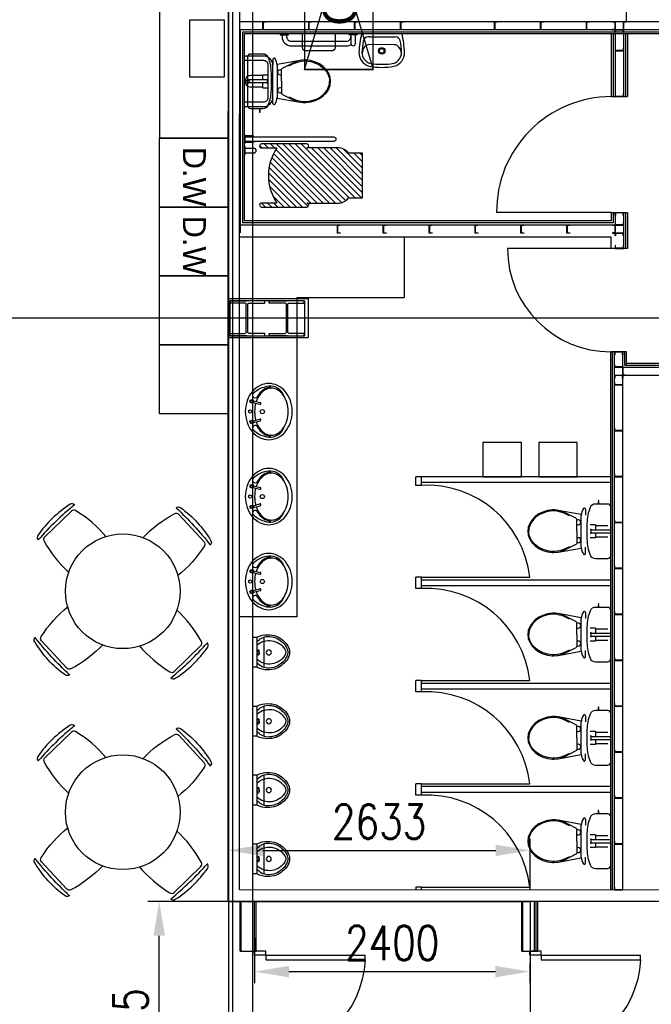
# Model space of a CAD drawing. Header units: millimetres. Extents: x -312551 to 250764, y -35891 to 59426.
# Tile 75 of 256: x -270422 to -264917, y 30232 to 38810. Entities that reach past the tile are written whole.
import ezdxf

# ---------------------------------------------------------------- set-up
doc = ezdxf.new("R2010")
doc.units = ezdxf.units.MM
doc.header["$LTSCALE"] = 2.5
doc.linetypes.add('HIDDEN2', pattern=[0.1875, 0.125, -0.0625])
for name, color, linetype in [('740-SANITARY-FITTINGS', 3, 'Continuous'), ('FO-01- FURN$0$FURNITURE', 22, 'Continuous'), ('NF ARCH', 4, 'Continuous'), ('NF-AS BUILT DIMS', 4, 'Continuous'), ('NF-Steel columns', 6, 'Continuous')]:
    doc.layers.add(name, color=color, linetype=linetype)
doc.styles.add('ROMANS', font='romans.shx', dxfattribs={"width": 0.8})
doc.dimstyles.new('100NFDIM', dxfattribs={"dimscale": 100, "dimtxt": 3, "dimasz": 3, "dimexe": 1, "dimexo": 1, "dimgap": 1, "dimtad": 1, "dimdec": 0, "dimdsep": 46, "dimtxsty": 'ROMANS', "dimcen": 3, "dimclrd": 4, "dimclre": 4, "dimclrt": 1, "dimaunit": 1, "dimadec": 0, "dimazin": 0, "dimtfac": 1, "dimtdec": 0, "dimtmove": 0, "dimatfit": 3, "dimfxl": 0, "dimtolj": 1, "dimarcsym": 0})

# ---------------------------------------------------------------- blocks, each defined once
blk = doc.blocks.new('305')
at = {"layer": 'NF-Steel columns', "color": 2, "linetype": 'Continuous'}
for points in [[(0, -152.5), (-156, -152.5), (-156, -132), (-19.2, -132, 0.414214), (-6.5, -119.3), (-6.5, 119.3, 0.414214), (-19.2, 132), (-156, 132), (-156, 152.5), (0, 152.5)], [(0, -152.5), (149, -152.5), (149, -132), (19.2, -132, -0.414214), (6.5, -119.3), (6.5, 119.3, -0.414214), (19.2, 132), (149, 132), (149, 152.5), (0, 152.5)]]:
    blk.add_lwpolyline(points, format="xyb", dxfattribs=at)
blk = doc.blocks.new('*D285')
at = {"color": 4, "lineweight": -2}
for p, q in [((-268605.5, 31229.1), (-268605.5, 31673.5)), ((-265972.9, 31229.1), (-265972.9, 31673.5)), ((-268305.5, 31573.5), (-266272.9, 31573.5))]:
    blk.add_line(p, q, dxfattribs=at)
at = {"color": 4}
for points in [[(-268305.5, 31623.5), (-268305.5, 31523.5), (-268605.5, 31573.5)], [(-266272.9, 31623.5), (-266272.9, 31523.5), (-265972.9, 31573.5)]]:
    blk.add_solid(points, dxfattribs=at)
at = {"layer": 'Defpoints', "color": 0}
for p in [(-265972.9, 31573.5), (-268605.5, 31129.1), (-265972.9, 31129.1)]:
    blk.add_point(p, dxfattribs=at)
at = {"color": 1, "insert": (-267289.2, 31823.5), "char_height": 300, "attachment_point": 5, "style": 'ROMANS'}
blk.add_mtext('\\A1;2633', dxfattribs=at)
blk = doc.blocks.new('A$C08C92F79')
at = {"layer": '740-SANITARY-FITTINGS', "color": 8, "linetype": 'HIDDEN2'}
for points in [[(106.7, 1), (104.4, 1, -1), (104.4, 1.3), (106.7, 1.3)], [(107, 1.3), (109.4, 1.3, -1), (109.4, 1), (107, 1)]]:
    blk.add_lwpolyline(points, format="xyb", dxfattribs=at)
for start, end in [(186.29218, 263.70782), (276.29218, 353.70782)]:
    blk.add_arc((106.9, 1.1), 1.14, start, end, dxfattribs=at)
at = {"layer": 'NF ARCH'}
for p, q in [((459.3, 451.5), (256.9, 415.5)), ((471.2, 453), (459.3, 451.5)), ((495.3, 455), (471.2, 453)), ((507.3, 455.4), (495.3, 455)), ((550, 449.4), (507.3, 455.4)), ((591.2, 436.4), (550, 449.4)), ((627.1, 420.1), (591.2, 436.4)), ((257.8, 409.4), (257.8, 129.4)), ((659.4, 397.5), (627.1, 420.1)), ((686.1, 369.8), (659.4, 397.5)), ((706.6, 337.1), (686.1, 369.8)), ((170.4, 282.6), (0, 282.6)), ((133.4, 319.4), (26.6, 319.4)), ((133.4, 325.9), (180, 325.9)), ((133.4, 282.6), (133.4, 325.9)), ((170.4, 283.6), (170.4, 255.1)), ((180, 286.6), (173.4, 286.6)), ((718.4, 304.1), (706.6, 337.1)), ((722.3, 269.4), (718.4, 304.1)), ((718.4, 234.6), (722.3, 269.4)), ((170.4, 256.2), (0, 256.2)), ((133.4, 219.4), (26.6, 219.4)), ((133.4, 212.8), (133.4, 256.2)), ((133.4, 212.8), (180, 212.8)), ((180, 252.1), (173.4, 252.1)), ((686.1, 169), (706.6, 201.6)), ((706.6, 201.6), (718.4, 234.6)), ((256.9, 123.3), (459.3, 87.3)), ((459.3, 87.3), (483.2, 84.2)), ((507.3, 83.4), (550, 89.4)), ((550, 89.4), (591.2, 102.4)), ((591.2, 102.4), (627.1, 118.7)), ((627.1, 118.7), (659.4, 141.2)), ((659.4, 141.2), (686.1, 169)), ((103.7, 32.4), (103.7, 12.2)), ((110, 12.2), (110, 32.4)), ((483.2, 84.2), (507.3, 83.4))]:
    blk.add_line(p, q, dxfattribs=at)
blk.add_lwpolyline([(0, 269.4), (0, 57.2), (1.9, 47.7), (7.3, 39.7), (15.4, 34.3), (24.9, 32.4), (132.5, 32.4, 0.305088), (180.4, 63.6, 0.037807), (201.1, 129, 0.027722), (208.9, 269.4, 0.027722), (201.1, 409.7, 0.037807), (180.4, 475.2, 0.305088), (132.5, 506.4), (24.9, 506.4), (15.4, 504.5), (7.3, 499.1), (1.9, 491), (0, 481.5)], format="xyb", close=True, dxfattribs=at)
for points in [[(220, 461.9), (220, 409.4)], [(220, 76.8), (220, 129.4)]]:
    blk.add_lwpolyline(points, dxfattribs=at)
for points in [[(295.2, 269.4), (295.2, 371.2, -0.298874), (303.4, 383.7), (408.7, 436.6, -0.018315), (423.4, 442.4, -0.014972), (438, 446.7)], [(359.3, 404.4), (412.3, 428.6, -0.018083), (426.3, 434, -0.084101), (507, 446.6, -0.0833), (588.1, 428.1, -0.091639), (653.7, 390.8, -0.103796), (698.7, 333.2, -0.114706), (713.6, 269.4)], [(295.2, 269.4), (295.2, 167.5, 0.298874), (303.4, 155.1), (408.7, 102.1, 0.018315), (423.4, 96.4, 0.014972), (438, 92)], [(359.3, 134.4), (412.3, 110.2, 0.018083), (426.3, 104.7, 0.084101), (507, 92.2, 0.0833), (588.1, 110.6, 0.091639), (653.7, 148, 0.103796), (698.7, 205.5, 0.114706), (713.6, 269.4)]]:
    blk.add_lwpolyline(points, format="xyb", dxfattribs=at)
for centre, radius, start, end in [((230, 461.9), 10, 30.02611, 180), ((108.8, 391.9), 150, 6.69851, 30.02611), ((283.2, 347.4), 21.9, 56.6142, 303.3858), ((173.4, 283.6), 3, 90, 180), ((173.4, 255.1), 3, 180, 270), ((283.2, 191.4), 21.9, 56.6142, 303.3858), ((108.8, 146.9), 150, 329.97389, 353.30149), ((106.9, 12.2), 3.12, 92.2934, 267.7066), ((106.9, 1.1), 1.14, 96.29218, 173.70782), ((106.9, 12.2), 3.12, 272.2934, 87.7066), ((106.9, 1.1), 1.14, 6.29218, 83.70782), ((230, 76.8), 10, 180, 329.97389)]:
    blk.add_arc(centre, radius, start, end, dxfattribs=at)
blk = doc.blocks.new('BASIN_545')
at = {"layer": '740-SANITARY-FITTINGS', "color": 0}
for p, q in [((-104.4, -95), (-88, -160.4)), ((-88.1, -90.9), (-71.6, -156.3)), ((88.1, -90.9), (71.6, -156.3)), ((104.4, -95), (88, -160.4))]:
    blk.add_line(p, q, dxfattribs=at)
for centre, radius in [((-100, -78), 17.6), ((-100, -78), 11.6), ((0, -63), 16), ((100, -78), 17.6), ((100, -78), 11.6), ((0, -180), 20)]:
    blk.add_circle(centre, radius, dxfattribs=at)
for centre, radius, start, end in [((-42.1, -262), 235, 129.85724, 153.61188), ((-9.9, -263.8), 237.5, 132.70194, 174.86609), ((-16.6, -292.6), 274.8, 109.07596, 129.85724), ((-158.8, -110.4), 24.4, 300.01219, 120.01219), ((0, -340.5), 325.5, 90, 109.07596), ((0, -340.5), 325.5, 70.92404, 90), ((16.6, -292.6), 274.8, 50.14276, 70.92404), ((158.8, -110.4), 24.4, 59.98781, 239.98781), ((9.9, -263.8), 237.5, 5.13391, 47.29806), ((42.1, -262), 235, 26.38812, 50.14276), ((-81.4, -242.5), 191.1, 153.61188, 180), ((-57, -298), 188.7, 125.53768, 149.8906), ((-57, -298), 178.7, 125.53768, 149.8906), ((-22.5, -346.3), 248, 120.01219, 125.53768), ((-22.5, -346.3), 238, 108.48394, 125.53768), ((-79.8, -158.3), 8.43, 194.12825, 14.12825), ((0, -422.4), 317.4, 90, 104.93594), ((0, -422.4), 317.4, 75.06406, 90), ((79.8, -158.3), 8.43, 165.87175, 345.87175), ((22.5, -346.3), 238, 54.46232, 71.51606), ((22.5, -346.3), 248, 54.46232, 59.98781), ((57, -298), 178.7, 30.1094, 54.46232), ((57, -298), 188.7, 30.1094, 54.46232), ((81.4, -242.5), 191.1, 360, 26.38812), ((-81.4, -242.5), 191.1, 180, 206.38812), ((-106.6, -255.1), 140.5, 174.86609, 250.58156), ((-109.6, -267.5), 127.9, 149.8906, 174.45086), ((-231.9, -255.1), 5.02, 179.8426, 359.85135), ((-109.6, -267.5), 117.9, 149.8906, 180), ((-109.6, -267.5), 117.9, 180, 210.1094), ((106.6, -255.1), 140.5, 289.41844, 5.13391), ((109.6, -267.5), 117.9, 0, 30.1094), ((109.6, -267.5), 117.9, 329.8906, 360), ((109.6, -267.5), 127.9, 5.54914, 30.1094), ((231.9, -255.1), 5.02, 180.14865, 0.1574), ((81.4, -242.5), 191.1, 333.61188, 360), ((-42.1, -223), 235, 206.38812, 230.14276), ((-57, -237), 178.7, 210.1094, 234.46232), ((57, -237), 178.7, 305.53768, 329.8906), ((42.1, -223), 235, 309.85724, 333.61188), ((-16.6, -192.4), 274.8, 230.14276, 250.92404), ((-22.5, -188.7), 238, 234.46232, 253.51826), ((0, -144.5), 325.5, 250.92404, 270), ((0, -112.6), 317.4, 253.51826, 270), ((0, -112.6), 317.4, 270, 286.48174), ((0, -144.5), 325.5, 270, 289.07596), ((22.5, -188.7), 238, 286.48174, 305.53768), ((16.6, -192.4), 274.8, 289.07596, 309.85724)]:
    blk.add_arc(centre, radius, start, end, dxfattribs=at)
blk = doc.blocks.new('B_545')
at = {"color": 8}
blk.add_blockref('BASIN_545', (0, -15), dxfattribs=at)
blk = doc.blocks.new('urinal')
at = {"linetype": 'Continuous'}
for p, q in [((129.8, -44.9), (-129.8, -44.9)), ((0, -84.5), (-15.8, -84.5)), ((0, -84.5), (15.8, -84.5)), ((-129.8, -104.1), (-129.8, -144.9)), ((131.4, -104.1), (-129.8, -104.1)), ((-22.4, -104.1), (-22.4, -91.1)), ((22.4, -104.1), (22.4, -91.1)), ((129.8, -104.1), (129.8, -144.9))]:
    blk.add_line(p, q, dxfattribs=at)
for centre, radius in [((0, 0), 22), ((0, -94.5), 10)]:
    blk.add_circle(centre, radius, dxfattribs=at)
for centre, radius, start, end in [((-0.4, 63.5), 116.9, 89.79028, 118.05846), ((1.5, 63.5), 116.9, 62.1231, 90.39128), ((32.2, -4.2), 185.9, 137.90905, 158.45308), ((32.2, -4.2), 170.9, 137.54965, 158.13486), ((32.1, 20.9), 170, 120.98206, 144.1794), ((58, 3.4), 160.2, 122.32126, 222.15866), ((18.8, 23.6), 142.7, 118.05846, 142.14892), ((10.3, 58.5), 108.2, 95.44151, 122.78323), ((0.5, 94.3), 52.6, 57.8603, 122.32126), ((-9.2, 58.5), 108.2, 57.39833, 84.74005), ((-56.8, 3.2), 160.2, 318.0229, 57.8603), ((-17.6, 23.5), 142.7, 38.03264, 62.1231), ((-31, 20.8), 170, 36.00216, 59.1995), ((-31, -4.3), 170.9, 22.0467, 42.63191), ((-30.9, -4.3), 185.9, 21.72848, 42.27251), ((93.3, -11.3), 245.8, 162.15721, 180), ((93.3, -11.3), 230.8, 162.15721, 180), ((-92.1, -11.6), 230.8, 0.18156, 18.02435), ((-92.1, -11.6), 245.8, 0.18156, 18.02435), ((26.6, -16.7), 179.2, 178.40749, 209.1966), ((-11, -2.8), 126.8, 183.83905, 233.06308), ((-15.8, -91.1), 6.63, 90, 180), ((15.8, -91.1), 6.63, 0, 90), ((12.3, -2.8), 126.8, 307.11848, 356.34251), ((-25.3, -16.8), 179.2, 330.98496, 1.77406)]:
    blk.add_arc(centre, radius, start, end, dxfattribs=at)
blk = doc.blocks.new('1800door')
for p, q in [((-865, 0), (-865, 864.1)), ((-825, 864.1), (-865, 864.1)), ((-825, 0), (-825, 864.1)), ((825, 0), (825, 864.1)), ((825, 864.1), (865, 864.1)), ((865, 0), (865, 864.1)), ((-865, 0), (-900, 0)), ((-865, 0), (-865, -100)), ((-865, 0), (-825, 0)), ((865, 0), (825, 0)), ((865, 0), (865, -100)), ((865, 0), (900, 0)), ((900, 0), (900, -100)), ((-900, 0), (-900, -100)), ((-865, -100), (-900, -100)), ((865, -100), (900, -100))]:
    blk.add_line(p, q)
for centre, start, end in [((-865, 0), 0, 87.34954), ((865, 0), 92.65046, 180)]:
    blk.add_arc(centre, 865, start, end)
blk = doc.blocks.new('*D314')
at = {"layer": 'Defpoints', "color": 0}
for p in [(-268375.5, 30912), (-265975.5, 30694.1), (-265975.5, 30516.9)]:
    blk.add_point(p, dxfattribs=at)
at = {"layer": 'NF-AS BUILT DIMS', "color": 4, "lineweight": -2}
for p, q in [((-268375.5, 30812), (-268375.5, 30416.9)), ((-265975.5, 30594.1), (-265975.5, 30416.9)), ((-268075.5, 30516.9), (-266275.5, 30516.9))]:
    blk.add_line(p, q, dxfattribs=at)
at = {"layer": 'NF-AS BUILT DIMS', "color": 4}
for points in [[(-268075.5, 30566.9), (-268075.5, 30466.9), (-268375.5, 30516.9)], [(-266275.5, 30566.9), (-266275.5, 30466.9), (-265975.5, 30516.9)]]:
    blk.add_solid(points, dxfattribs=at)
at = {"layer": 'NF-AS BUILT DIMS', "color": 1, "insert": (-267175.5, 30766.9), "char_height": 300, "attachment_point": 5, "style": 'ROMANS'}
blk.add_mtext('\\A1;2400', dxfattribs=at)
blk = doc.blocks.new('*D301')
at = {"layer": 'Defpoints', "color": 0}
for p in [(-269206, 31129.1), (-267654.2, 31129.1), (-267654.2, 28794.1)]:
    blk.add_point(p, dxfattribs=at)
at = {"layer": 'NF-AS BUILT DIMS', "color": 4, "lineweight": -2}
for p, q in [((-267754.2, 31129.1), (-269306, 31129.1)), ((-269206, 29094.1), (-269206, 30829.1)), ((-267754.2, 28794.1), (-269306, 28794.1))]:
    blk.add_line(p, q, dxfattribs=at)
at = {"layer": 'NF-AS BUILT DIMS', "color": 4}
for points in [[(-269256, 30829.1), (-269156, 30829.1), (-269206, 31129.1)], [(-269256, 29094.1), (-269156, 29094.1), (-269206, 28794.1)]]:
    blk.add_solid(points, dxfattribs=at)
at = {"layer": 'NF-AS BUILT DIMS', "color": 1, "insert": (-269456, 29961.6), "char_height": 300, "attachment_point": 5, "rotation": 90, "style": 'ROMANS'}
blk.add_mtext('\\A1;2335', dxfattribs=at)
blk = doc.blocks.new('FO-01- FURN$0$CHAIR')
at = {"layer": 'FO-01- FURN$0$FURNITURE'}
for p, q in [((-164.4, 464.3), (-165, 463.7)), ((94.2, 182.2), (-137.6, 409)), ((149.6, 156.1), (150.1, 156.6))]:
    blk.add_line(p, q, dxfattribs=at)
for centre, radius, start, end in [((-143, 443.3), 30, 57.16352, 135.63255), ((-1843.7, -1567.1), 2635.7, 40.84453, 50.42056), ((-658.4, -355.3), 980.5, 34.10157, 57.16352), ((376.1, -509.7), 1074.5, 120.79376, 139.64632), ((-158.6, 387.6), 30, 45.63255, 120.79376), ((73.3, 160.8), 30, 330.47133, 45.63255), ((128.7, 177.6), 30, 315.63255, 34.10157), ((-835.6, 675.6), 1074.5, 311.61878, 330.47133)]:
    blk.add_arc(centre, radius, start, end, dxfattribs=at)

msp = doc.modelspace()

# ---------------------------------------------------------------- hatches: boundary and pattern name
h = msp.add_hatch()
h.set_pattern_fill('ANSI31', color=8, scale=12, angle=180, style=0)
h.set_pattern_definition([(315, (546555.297, 67528.308), (-26.9407684, -26.9407684), [])])
edge = h.paths.add_edge_path()
edge.add_line((-268181.1, 37212.7), (-268313.6, 37212.7))
edge.add_arc((-268313.6, 37195.2), 17.5, 90, 270)
edge.add_line((-268313.6, 37177.7), (-267920, 37177.7))
edge.add_arc((-267920, 37195.2), 17.5, 270, 450)
edge.add_line((-267920, 37212.7), (-267651.4, 37212.7))
edge.add_arc((-267646, 37322.8), 110.2, 267.1917, 323.80642)
edge.add_line((-267557, 37257.7), (-267433.6, 37257.7))
edge.add_line((-267433.6, 37257.7), (-267433.6, 37647.7))
edge.add_line((-267433.6, 37647.7), (-267557, 37647.7))
edge.add_arc((-267646, 37582.6), 110.2, 36.19358, 92.8083)
edge.add_line((-267651.4, 37692.7), (-267920, 37692.7))
edge.add_arc((-267920, 37710.2), 17.5, 270, 450)
edge.add_line((-267920, 37727.7), (-268313.6, 37727.7))
edge.add_arc((-268313.6, 37710.2), 17.5, 90, 270)
edge.add_line((-268313.6, 37692.7), (-268181.1, 37692.7))
edge.add_arc((-267823.5, 37452.7), 430.6, 146.1302, 213.8698)

# ---------------------------------------------------------------- linework, layer by layer
at = {"color": 8}
for p, q in [((-268600.5, -27784), (-268600.5, 58409.3)), ((-268565.5, -27784), (-268565.5, 58409.3)), ((-268390.5, -27784), (-268390.5, 58409.3)), ((-268600.5, 41979.1), (-268605.5, 31129.1)), ((-269202.7, 39629.3), (-269202.7, 37777.4)), ((-261325.5, 38792.1), (-268500.5, 38792.1)), ((-265017.9, 38722.1), (-268500.5, 38722.1)), ((-268500.5, 38722.1), (-268500.5, 36952.1)), ((-265037.9, 38702.1), (-268480.5, 38702.1)), ((-268480.5, 38702.1), (-268480.5, 37041.3)), ((-268465.5, 38687.1), (-268465.5, 37056.3)), ((-265052.9, 38687.1), (-268465.5, 38687.1)), ((-265265.5, 38687.1), (-265265.5, 38139.5)), ((-265250.5, 38687.1), (-265250.5, 38139.5)), ((-265230.5, 38687.1), (-265230.5, 38139.5)), ((-261325.5, 38722.1), (-265160.5, 38722.1)), ((-265160.5, 38687.1), (-265160.5, 38139.5)), ((-261325.5, 38702.1), (-265140.5, 38702.1)), ((-265140.5, 38687.1), (-265140.5, 38139.5)), ((-265125.5, 38687.1), (-265125.5, 38139.5)), ((-261325.5, 38687.1), (-265125.5, 38687.1)), ((-267371.2, 38660.7), (-267384.7, 38660.7)), ((-267371.2, 38660.7), (-267148.1, 38660.7)), ((-267157.2, 38592.2), (-267375.6, 38592.8)), ((-267976.3, 38455.6), (-268178.6, 38419.6)), ((-267964.3, 38457.1), (-267976.3, 38455.6)), ((-267940.3, 38459.1), (-267964.3, 38457.1)), ((-267928.2, 38459.5), (-267940.3, 38459.1)), ((-267885.5, 38453.5), (-267928.2, 38459.5)), ((-267844.3, 38440.5), (-267885.5, 38453.5)), ((-267808.5, 38424.2), (-267844.3, 38440.5)), ((-268177.7, 38413.5), (-268177.7, 38133.5)), ((-267776.2, 38401.6), (-267808.5, 38424.2)), ((-267749.4, 38373.9), (-267776.2, 38401.6)), ((-267728.9, 38341.2), (-267749.4, 38373.9)), ((-268265.1, 38286.7), (-268435.5, 38286.7)), ((-268265.1, 38260.3), (-268435.5, 38260.3)), ((-268302.2, 38323.5), (-268408.9, 38323.5)), ((-268302.2, 38330), (-268255.5, 38330)), ((-268302.2, 38286.7), (-268302.2, 38330)), ((-268302.2, 38216.9), (-268302.2, 38260.3)), ((-268265.1, 38287.7), (-268265.1, 38259.3)), ((-268255.5, 38290.7), (-268262.1, 38290.7)), ((-267717.2, 38308.2), (-267728.9, 38341.2)), ((-267713.2, 38273.5), (-267717.2, 38308.2)), ((-267717.2, 38238.7), (-267713.2, 38273.5)), ((-268302.2, 38223.5), (-268408.9, 38223.5)), ((-268302.2, 38216.9), (-268255.5, 38216.9)), ((-268255.5, 38256.3), (-268262.1, 38256.3)), ((-267776.2, 38145.3), (-267749.4, 38173.1)), ((-267749.4, 38173.1), (-267728.9, 38205.7)), ((-267728.9, 38205.7), (-267717.2, 38238.7)), ((-268178.6, 38127.4), (-267976.3, 38091.4)), ((-267976.3, 38091.4), (-267952.3, 38088.3)), ((-267952.3, 38088.3), (-267928.2, 38087.5)), ((-267928.2, 38087.5), (-267885.5, 38093.5)), ((-267885.5, 38093.5), (-267844.3, 38106.5)), ((-267844.3, 38106.5), (-267808.5, 38122.8)), ((-267808.5, 38122.8), (-267776.2, 38145.3)), ((-265265.5, 38139.5), (-265125.5, 38139.5)), ((-268331.8, 38036.5), (-268331.8, 38016.3)), ((-268325.5, 38016.3), (-268325.5, 38036.5)), ((-268603, 37777.4, 0), (-269203, 37777.4, 0)), ((-268455.5, 37689.4), (-268380.5, 37689.4)), ((-268455.5, 37649.4), (-268380.5, 37649.4)), ((-265265.5, 37056.3), (-268465.5, 37056.3)), ((-265265.5, 37129.5), (-266265.5, 37129.5)), ((-265265.5, 37129.5), (-265125.5, 37129.5)), ((-265265.5, 37129.5), (-265265.5, 37056.3)), ((-265250.5, 37129.5), (-265250.5, 37041.3)), ((-265230.5, 37129.5), (-265230.5, 37021.3)), ((-265160.5, 37126.1), (-265160.5, 36816.3)), ((-265140.5, 37126.1), (-265140.5, 36816.3)), ((-265125.5, 37126.1), (-265125.5, 36816.3)), ((-265230.5, 37021.3), (-268500.5, 37021.3)), ((-265250.5, 37041.3), (-268480.5, 37041.3)), ((-265265.5, 36916.3), (-268500.5, 36916.3)), ((-267071.2, 36916.3), (-267071.2, 36389.8)), ((-265265.5, 36816.3), (-265265.5, 36916.3)), ((-265265.5, 36816.3), (-266170.5, 36816.3)), ((-265125.5, 36816.3), (-265265.5, 36816.3)), ((-268005.5, 36389.8), (-267071.2, 36389.8)), ((-267907.6, 36377), (-267907.6, 36042)), ((-267907.6, 36377), (-267907.6, 36042)), ((-267940.5, 36362), (-267940.5, 36057)), ((-231058.6, 36209.5), (-311086.5, 36209.5)), ((-265132.5, 35916.3), (-265270.5, 35916.3)), ((-265270.5, 31228.3), (-265270.5, 35916.3)), ((-265255.5, 31228.3), (-265255.5, 35916.3)), ((-265236.5, 31228.3), (-265236.5, 35916.3)), ((-265166.5, 31228.3), (-265166.5, 35916.3)), ((-265147.5, 35801.3), (-265147.5, 35916.3)), ((-265132.5, 35801.3), (-265132.5, 35916.3)), ((-265166.5, 35782.3), (-262835.5, 35782.3)), ((-265147.5, 35801.3), (-263610.5, 35801.3)), ((-265132.5, 35816.3), (-263610.5, 35816.3)), ((-265166.5, 35712.3), (-262835.5, 35712.3)), ((-266920.5, 33953.3), (-265976.1, 33953.3)), ((-266920.5, 33053.3), (-265976.1, 33053.3)), ((-266920.5, 32153.3), (-265976.1, 32153.3)), ((-266920.5, 31253.3), (-265976.1, 31253.3)), ((-268605.5, 31129.1), (-265972.9, 31129.1)), ((-268500.4, 30694.1), (-268500.4, 31129.1)), ((-268490.5, 30694.1), (-268490.5, 31129.3)), ((-268390.5, 30694.1), (-268390.5, 31129.1)), ((-268375.5, 30694.8), (-268375.5, 31129.1)), ((-268360.5, 30694.1), (-268360.5, 31129.1)), ((-266045.5, 30694.1), (-266045.5, 31129.1)), ((-266035.6, 30694.1), (-266035.6, 31129.3)), ((-265972.9, 31129.1), (-265972.9, 28794.1)), ((-265935.6, 30694.1), (-265935.6, 31129.1)), ((-265920.6, 30694.1), (-265920.6, 31129.1)), ((-265905.6, 30694.1), (-265905.6, 31129.1)), ((-268500.4, 30694.1), (-268360.5, 30694.1)), ((-266045.5, 30694.1), (-265905.6, 30694.1))]:
    msp.add_line(p, q, dxfattribs=at)
at = {"color": 8, "ltscale": 5}
for p, q in [((-268005.5, 36389.8), (-268005.5, 33608.7)), ((-265270.5, 34828.3), (-266970.5, 34828.3)), ((-266970.5, 34753.3), (-266970.5, 34828.3)), ((-266920.5, 34753.3), (-266920.5, 34828.3)), ((-266920.5, 34753.3), (-266970.5, 34753.3)), ((-265270.5, 34778.3), (-266920.5, 34778.3)), ((-266970.5, 33853.3), (-266970.5, 33953.3)), ((-266920.5, 33953.3), (-266970.5, 33953.3)), ((-266920.5, 33853.3), (-266920.5, 33953.3)), ((-265270.5, 33928.3), (-266920.5, 33928.3)), ((-266920.5, 33853.3), (-266970.5, 33853.3)), ((-265270.5, 33878.3), (-266920.5, 33878.3)), ((-268005, 33608.7), (-268505, 33608.7)), ((-266970.5, 32953.3), (-266970.5, 33053.3)), ((-266920.5, 33053.3), (-266970.5, 33053.3)), ((-266920.5, 32953.3), (-266920.5, 33053.3)), ((-265270.5, 33028.3), (-266920.5, 33028.3)), ((-266920.5, 32953.3), (-266970.5, 32953.3)), ((-265270.5, 32978.3), (-266920.5, 32978.3)), ((-266920.5, 32153.3), (-266970.5, 32153.3)), ((-266970.5, 32053.3), (-266970.5, 32153.3)), ((-266920.5, 32053.3), (-266920.5, 32153.3)), ((-265270.5, 32128.3), (-266920.5, 32128.3)), ((-266920.5, 32053.3), (-266970.5, 32053.3)), ((-265270.5, 32078.3), (-266920.5, 32078.3)), ((-266920.5, 31253.3), (-266970.5, 31253.3)), ((-266970.5, 31253.3), (-266970.5, 31228.3)), ((-266920.5, 31228.3), (-266920.5, 31253.3))]:
    msp.add_line(p, q, dxfattribs=at)
at = {"color": 8}
for points in [[(-261225.5, 31127.7), (-268605.5, 31129.1), (-268605.5, 36694.1), (-268605.5, 36694.1), (-268600.5, 41979.1), (-261225.5, 41979.1), (-261225.5, 31127.7)], [(-267940.5, 40375), (-267940.5, 38375), (-267340.5, 38375), (-267340.5, 40375), (-267940.5, 40375), (-267340.5, 38375), (-267940.5, 38375), (-267340.5, 40375)], [(-268150.5, 38687.1), (-268150.5, 38677.1), (-268080.5, 38677.1), (-268080.5, 38687.1)], [(-267480.5, 38687.1), (-267480.5, 38677.1), (-267550.5, 38677.1), (-267550.5, 38687.1)], [(-268215.5, 38466), (-268215.5, 38413.5)], [(-268215.5, 38080.9), (-268215.5, 38133.5)], [(-268465.5, 37734.4), (-268455.5, 37734.4), (-268455.5, 37804.4), (-268465.5, 37804.4)], [(-268455.5, 37791.6), (-268385.5, 37791.6), (-268385.5, 37799.4), (-268455.5, 37799.4)], [(-268455.5, 37747.1), (-268385.5, 37747.1), (-268385.5, 37739.4), (-268455.5, 37739.4)], [(-268465.5, 37634.4), (-268455.5, 37634.4), (-268455.5, 37704.4), (-268465.5, 37704.4)], [(-268331.5, 36377), (-268605.5, 36377), (-268605.5, 36042), (-268331.5, 36042)], [(-267907.6, 36377), (-268605.5, 36377), (-268605.5, 36042), (-267907.6, 36042)], [(-268331.5, 36362), (-268590.5, 36362), (-268590.5, 36057), (-268331.5, 36057)], [(-267940.5, 36362), (-268590.5, 36362), (-268590.5, 36057), (-267940.5, 36057)]]:
    msp.add_lwpolyline(points, dxfattribs=at)
for points in [[(-261325.5, 31227.7), (-268505.5, 31229.1), (-268505.5, 36694.1), (-268500.6, 41879.1), (-261325.5, 41879.1)], [(-268640.7, 38807.8), (-268640.7, 38307.8), (-268940.7, 38307.8), (-268940.7, 38807.8)], [(-268277.9, 38722.1), (-268302.9, 38722.1), (-268302.9, 38792.1), (-268277.9, 38792.1), (-268277.9, 38790.1), (-268300.9, 38790.1), (-268300.9, 38724.1), (-268277.9, 38724.1)], [(-267877.9, 38722.1), (-267902.9, 38722.1), (-267902.9, 38792.1), (-267877.9, 38792.1), (-267877.9, 38790.1), (-267900.9, 38790.1), (-267900.9, 38724.1), (-267877.9, 38724.1)], [(-267477.9, 38722.1), (-267502.9, 38722.1), (-267502.9, 38792.1), (-267477.9, 38792.1), (-267477.9, 38790.1), (-267500.9, 38790.1), (-267500.9, 38724.1), (-267477.9, 38724.1)], [(-267077.9, 38722.1), (-267102.9, 38722.1), (-267102.9, 38792.1), (-267077.9, 38792.1), (-267077.9, 38790.1), (-267100.9, 38790.1), (-267100.9, 38724.1), (-267077.9, 38724.1)], [(-266257.9, 38722.1), (-266282.9, 38722.1), (-266282.9, 38792.1), (-266257.9, 38792.1), (-266257.9, 38790.1), (-266280.9, 38790.1), (-266280.9, 38724.1), (-266257.9, 38724.1)], [(-265857.9, 38721.3), (-265882.9, 38721.3), (-265882.9, 38791.3), (-265857.9, 38791.3), (-265857.9, 38789.3), (-265880.9, 38789.3), (-265880.9, 38723.3), (-265857.9, 38723.3)], [(-265457.9, 38722.1), (-265482.9, 38722.1), (-265482.9, 38792.1), (-265457.9, 38792.1), (-265457.9, 38790.1), (-265480.9, 38790.1), (-265480.9, 38724.1), (-265457.9, 38724.1)], [(-265255.5, 38722.1), (-265230.5, 38722.1), (-265230.5, 38792.1), (-265255.5, 38792.1), (-265255.5, 38790.1), (-265232.5, 38790.1), (-265232.5, 38724.1), (-265255.5, 38724.1)], [(-265135.5, 38722.1), (-265160.5, 38722.1), (-265160.5, 38792.1), (-265135.5, 38792.1), (-265135.5, 38790.1), (-265158.5, 38790.1), (-265158.5, 38724.1), (-265135.5, 38724.1)], [(-265230.5, 38697.1), (-265230.5, 38722.1), (-265160.5, 38722.1), (-265160.5, 38697.1), (-265162.5, 38697.1), (-265162.5, 38720.1), (-265228.5, 38720.1), (-265228.5, 38697.1)], [(-265230.5, 38564.5), (-265230.5, 38539.5), (-265160.5, 38539.5), (-265160.5, 38564.5), (-265162.5, 38564.5), (-265162.5, 38541.5), (-265228.5, 38541.5), (-265228.5, 38564.5)], [(-265230.5, 38164.5), (-265230.5, 38139.5), (-265160.5, 38139.5), (-265160.5, 38164.5), (-265162.5, 38164.5), (-265162.5, 38141.5), (-265228.5, 38141.5), (-265228.5, 38164.5)], [(-265230.5, 37104.5), (-265230.5, 37129.5), (-265160.5, 37129.5), (-265160.5, 37104.5), (-265162.5, 37104.5), (-265162.5, 37127.5), (-265228.5, 37127.5), (-265228.5, 37104.5)], [(-267628.1, 36951.3), (-267653.1, 36951.3), (-267653.1, 37021.3), (-267628.1, 37021.3), (-267628.1, 37019.3), (-267651.1, 37019.3), (-267651.1, 36953.3), (-267628.1, 36953.3)], [(-267228.1, 36951.3), (-267253.1, 36951.3), (-267253.1, 37021.3), (-267228.1, 37021.3), (-267228.1, 37019.3), (-267251.1, 37019.3), (-267251.1, 36953.3), (-267228.1, 36953.3)], [(-266828.1, 36951.3), (-266853.1, 36951.3), (-266853.1, 37021.3), (-266828.1, 37021.3), (-266828.1, 37019.3), (-266851.1, 37019.3), (-266851.1, 36953.3), (-266828.1, 36953.3)], [(-266428.1, 36951.3), (-266453.1, 36951.3), (-266453.1, 37021.3), (-266428.1, 37021.3), (-266428.1, 37019.3), (-266451.1, 37019.3), (-266451.1, 36953.3), (-266428.1, 36953.3)], [(-266028.1, 36951.3), (-266053.1, 36951.3), (-266053.1, 37021.3), (-266028.1, 37021.3), (-266028.1, 37019.3), (-266051.1, 37019.3), (-266051.1, 36953.3), (-266028.1, 36953.3)], [(-265628.1, 36951.3), (-265653.1, 36951.3), (-265653.1, 37021.3), (-265628.1, 37021.3), (-265628.1, 37019.3), (-265651.1, 37019.3), (-265651.1, 36953.3), (-265628.1, 36953.3)], [(-265255.5, 36951.3), (-265230.5, 36951.3), (-265230.5, 37021.3), (-265255.5, 37021.3), (-265255.5, 37019.3), (-265232.5, 37019.3), (-265232.5, 36953.3), (-265255.5, 36953.3)], [(-265230.5, 37046.3), (-265230.5, 37021.3), (-265160.5, 37021.3), (-265160.5, 37046.3), (-265162.5, 37046.3), (-265162.5, 37023.3), (-265228.5, 37023.3), (-265228.5, 37046.3)], [(-265230.5, 36926.3), (-265230.5, 36951.3), (-265160.5, 36951.3), (-265160.5, 36926.3), (-265162.5, 36926.3), (-265162.5, 36949.3), (-265228.5, 36949.3), (-265228.5, 36926.3)], [(-265230.5, 36841.3), (-265230.5, 36816.3), (-265160.5, 36816.3), (-265160.5, 36841.3), (-265162.5, 36841.3), (-265162.5, 36818.3), (-265228.5, 36818.3), (-265228.5, 36841.3)], [(-265236.5, 35891.3), (-265236.5, 35916.3), (-265166.5, 35916.3), (-265166.5, 35891.3), (-265168.5, 35891.3), (-265168.5, 35914.3), (-265234.5, 35914.3), (-265234.5, 35891.3)], [(-265236.5, 35807.3), (-265236.5, 35782.3), (-265166.5, 35782.3), (-265166.5, 35807.3), (-265168.5, 35807.3), (-265168.5, 35784.3), (-265234.5, 35784.3), (-265234.5, 35807.3)], [(-265141.5, 35712.3), (-265166.5, 35712.3), (-265166.5, 35782.3), (-265141.5, 35782.3), (-265141.5, 35780.3), (-265164.5, 35780.3), (-265164.5, 35714.3), (-265141.5, 35714.3)], [(-265236.5, 35687.3), (-265236.5, 35712.3), (-265166.5, 35712.3), (-265166.5, 35687.3), (-265168.5, 35687.3), (-265168.5, 35710.3), (-265234.5, 35710.3), (-265234.5, 35687.3)], [(-265236.5, 35653.3), (-265236.5, 35628.3), (-265166.5, 35628.3), (-265166.5, 35653.3), (-265168.5, 35653.3), (-265168.5, 35630.3), (-265234.5, 35630.3), (-265234.5, 35653.3)], [(-265236.5, 35253.3), (-265236.5, 35228.3), (-265166.5, 35228.3), (-265166.5, 35253.3), (-265168.5, 35253.3), (-265168.5, 35230.3), (-265234.5, 35230.3), (-265234.5, 35253.3)], [(-266048.5, 35127.2), (-266384.9, 35127.2), (-266384.9, 34828.3), (-266048.5, 34828.3)], [(-265562.2, 35127.2), (-265898.6, 35127.2), (-265898.6, 34828.3), (-265562.2, 34828.3)], [(-265236.5, 34853.3), (-265236.5, 34828.3), (-265166.5, 34828.3), (-265166.5, 34853.3), (-265168.5, 34853.3), (-265168.5, 34830.3), (-265234.5, 34830.3), (-265234.5, 34853.3)], [(-265236.5, 34453.3), (-265236.5, 34428.3), (-265166.5, 34428.3), (-265166.5, 34453.3), (-265168.5, 34453.3), (-265168.5, 34430.3), (-265234.5, 34430.3), (-265234.5, 34453.3)], [(-265236.5, 34053.3), (-265236.5, 34028.3), (-265166.5, 34028.3), (-265166.5, 34053.3), (-265168.5, 34053.3), (-265168.5, 34030.3), (-265234.5, 34030.3), (-265234.5, 34053.3)], [(-265236.5, 33653.3), (-265236.5, 33628.3), (-265166.5, 33628.3), (-265166.5, 33653.3), (-265168.5, 33653.3), (-265168.5, 33630.3), (-265234.5, 33630.3), (-265234.5, 33653.3)], [(-265236.5, 33253.3), (-265236.5, 33228.3), (-265166.5, 33228.3), (-265166.5, 33253.3), (-265168.5, 33253.3), (-265168.5, 33230.3), (-265234.5, 33230.3), (-265234.5, 33253.3)], [(-265236.5, 32853.3), (-265236.5, 32828.3), (-265166.5, 32828.3), (-265166.5, 32853.3), (-265168.5, 32853.3), (-265168.5, 32830.3), (-265234.5, 32830.3), (-265234.5, 32853.3)], [(-265236.5, 32453.3), (-265236.5, 32428.3), (-265166.5, 32428.3), (-265166.5, 32453.3), (-265168.5, 32453.3), (-265168.5, 32430.3), (-265234.5, 32430.3), (-265234.5, 32453.3)], [(-265236.5, 32053.3), (-265236.5, 32028.3), (-265166.5, 32028.3), (-265166.5, 32053.3), (-265168.5, 32053.3), (-265168.5, 32030.3), (-265234.5, 32030.3), (-265234.5, 32053.3)], [(-265236.5, 31653.3), (-265236.5, 31628.3), (-265166.5, 31628.3), (-265166.5, 31653.3), (-265168.5, 31653.3), (-265168.5, 31630.3), (-265234.5, 31630.3), (-265234.5, 31653.3)], [(-265236.5, 31253.3), (-265236.5, 31228.3), (-265166.5, 31228.3), (-265166.5, 31253.3), (-265168.5, 31253.3), (-265168.5, 31230.3), (-265234.5, 31230.3), (-265234.5, 31253.3)]]:
    msp.add_lwpolyline(points, close=True, dxfattribs=at)
at = {"color": 8, "ltscale": 500000}
msp.add_lwpolyline([(-265136.5, 40472.3), (-265136.5, 38792.1), (-268383.5, 38792.1)], dxfattribs=at)
at = {"color": 8}
for points in [[(-267673.2, 38687.1), (-267673.2, 38567.5, -0.414214), (-267703.2, 38537.5), (-267927.9, 38537.5, -0.414214), (-267957.9, 38567.5), (-267957.9, 38687.1)], [(-268135.5, 38677.1), (-268135.5, 38662.1, 0.414214), (-268055.5, 38582.1), (-267575.5, 38582.1, 0.138235), (-267533.7, 38593.9)], [(-268095.5, 38677.1), (-268095.5, 38662.1, 0.414214), (-268055.5, 38622.1), (-267575.5, 38622.1, 0.414255), (-267535.5, 38662.1)], [(-267535.5, 38677.1), (-267535.5, 38602.1, 1), (-267495.5, 38602.1), (-267495.5, 38677.1)], [(-268455.5, 38053.5), (-268295.5, 38053.5, 0.414214), (-268215.5, 38133.5), (-268215.5, 38413.5, 0.414232), (-268295.5, 38493.5), (-268465.5, 38493.5)], [(-268455.5, 38093.5), (-268295.5, 38093.5, 0.414214), (-268255.5, 38133.5), (-268255.5, 38413.5, 0.414255), (-268295.5, 38453.5), (-268465.5, 38453.5)], [(-268140.3, 38273.5), (-268140.3, 38375.3, -0.298874), (-268132.1, 38387.8), (-268026.8, 38440.7, -0.018315), (-268012.1, 38446.5, -0.014972), (-267997.6, 38450.8)], [(-268076.3, 38408.5), (-268023.2, 38432.7, -0.018083), (-268009.2, 38438.1, -0.084101), (-267928.5, 38450.7, -0.0833), (-267847.4, 38432.2, -0.091639), (-267781.8, 38394.9, -0.103796), (-267736.8, 38337.3, -0.114706), (-267722, 38273.5)], [(-268140.3, 38273.5), (-268140.3, 38171.6, 0.298874), (-268132.1, 38159.2), (-268026.8, 38106.2, 0.018315), (-268012.1, 38100.5, 0.014972), (-267997.6, 38096.1)], [(-268076.3, 38138.5), (-268023.2, 38114.3, 0.018083), (-268009.2, 38108.8, 0.084101), (-267928.5, 38096.3, 0.0833), (-267847.4, 38114.7, 0.091639), (-267781.8, 38152.1, 0.103796), (-267736.8, 38209.6, 0.114706), (-267722, 38273.5)], [(-268455.5, 37789.4), (-267685.5, 37789.4, -1), (-267685.5, 37749.4), (-268455.5, 37749.4)]]:
    msp.add_lwpolyline(points, format="xyb", dxfattribs=at)
for points in [[(-268435.5, 38273.5), (-268435.5, 38061.3), (-268433.6, 38051.8), (-268428.2, 38043.8), (-268420.2, 38038.4), (-268410.6, 38036.5), (-268303, 38036.5, 0.305088), (-268255.1, 38067.7, 0.037807), (-268234.4, 38133.1, 0.027722), (-268226.6, 38273.5, 0.027722), (-268234.4, 38413.8, 0.037807), (-268255.1, 38479.3, 0.305088), (-268303, 38510.5), (-268410.6, 38510.5), (-268420.2, 38508.6), (-268428.2, 38503.2), (-268433.6, 38495.1), (-268435.5, 38485.6)], [(-268181.1, 37212.7), (-268313.6, 37212.7, 1), (-268313.6, 37177.7), (-267920, 37177.7, 1), (-267920, 37212.7), (-267651.4, 37212.7, 0.252179), (-267557, 37257.7), (-267433.6, 37257.7), (-267433.6, 37647.7), (-267557, 37647.7, 0.252179), (-267651.4, 37692.7), (-267920, 37692.7, 1), (-267920, 37727.7), (-268313.6, 37727.7, 1), (-268313.6, 37692.7), (-268181.1, 37692.7, 0.304489)]]:
    msp.add_lwpolyline(points, format="xyb", close=True, dxfattribs=at)
at = {"color": 8, "linetype": 'HIDDEN2'}
for points in [[(-268328.8, 38005.1), (-268331.2, 38005.1, -1), (-268331.2, 38005.4), (-268328.8, 38005.4)], [(-268328.5, 38036.5), (-268328.5, 38002.7, -1), (-268328.8, 38002.7), (-268328.8, 38036.5)], [(-268328.5, 38005.4), (-268326.2, 38005.4, -1), (-268326.2, 38005.1), (-268328.5, 38005.1)]]:
    msp.add_lwpolyline(points, format="xyb", dxfattribs=at)
at = {"color": 8, "elevation": 0}
for points in [[(-269202.7, 37777.4), (-268602.7, 37777.4), (-268602.7, 37177.4), (-269202.7, 37177.4)], [(-269202.7, 37177.4), (-268602.7, 37177.4), (-268602.7, 36577.4), (-269202.7, 36577.4)], [(-269202.7, 36577.4), (-268602.7, 36577.4), (-268602.7, 35977.4), (-269202.7, 35977.4)], [(-269202.7, 35977.4), (-268602.7, 35977.4), (-268602.7, 35377.4), (-269202.7, 35377.4)]]:
    msp.add_lwpolyline(points, close=True, dxfattribs=at)
at = {"color": 8}
for centre, radius in [((-267266.4, 38538.1), 27.8), ((-267266.4, 38538.1), 20), ((-268435.5, 38273.5), 13.2), ((-269523.6, 33830.5), 500), ((-269523.6, 31905.5), 500)]:
    msp.add_circle(centre, radius, dxfattribs=at)
for centre, radius, start, end in [((-266471.3, 38469.4), 995.7, 167.36874, 176.78657), ((-268061.4, 38469.4), 995.7, 3.21343, 12.63126), ((-266471.3, 38469.4), 969.3, 170.85051, 176.78657), ((-267384.7, 38616.5), 44.2, 90, 170.85051), ((-267148.1, 38616.5), 44.2, 9.14949, 90), ((-268061.4, 38469.4), 969.3, 3.21343, 9.14949), ((-267339.3, 38525.2), 126.2, 180, 253.68493), ((-267339.3, 38525.2), 99.7, 180, 253.68493), ((-267353.5, 38514.1), 85.1, 122.60489, 178.5767), ((-267375.6, 38548.6), 44.2, 90, 122.60489), ((-267193.4, 38525.2), 99.7, 286.31507, 0), ((-267193.4, 38525.2), 126.2, 286.31507, 0), ((-267157.2, 38548.1), 44.2, 57.39511, 90), ((-267179.3, 38513.6), 85.1, 1.4233, 57.39511), ((-268205.5, 38466), 10, 30.02611, 180), ((-268326.7, 38396), 150, 6.69851, 30.02611), ((-267266.4, 39018.9), 597.7, 259.99869, 280.00131), ((-268152.4, 38351.5), 21.9, 56.6142, 303.3858), ((-267266.4, 39018.9), 624.2, 259.99869, 280.00131), ((-268408.9, 38273.5), 50, 90, 270), ((-268262.1, 38287.7), 3, 90, 180), ((-268262.1, 38259.3), 3, 180, 270), ((-268152.4, 38195.5), 21.9, 56.6142, 303.3858), ((-268326.7, 38151), 150, 329.97389, 353.30149), ((-265265.5, 37139.5), 1000, 90, 180.57297), ((-268328.7, 38016.3), 3.12, 92.2934, 267.7066), ((-268328.7, 38005.2), 1.14, 96.29218, 173.70782), ((-268328.7, 38016.3), 3.12, 272.2934, 87.7066), ((-268328.7, 38005.2), 1.14, 6.29218, 83.70782), ((-268205.5, 38080.9), 10, 180, 329.97389), ((-268380.5, 37669.4), 20, 270, 90), ((-265270.5, 36816.3), 900, 180, 270), ((-266872.9, 33852.1), 902.5, 6.43929, 93.02656), ((-266872.9, 32952.1), 902.5, 6.43929, 93.02656), ((-266872.9, 32052.1), 902.5, 6.43929, 93.02656), ((-266872.9, 31152.1), 902.5, 6.43929, 93.02656)]:
    msp.add_arc(centre, radius, start, end, dxfattribs=at)
at = {"color": 8, "linetype": 'HIDDEN2'}
for start, end in [(186.29218, 263.70782), (276.29218, 353.70782)]:
    msp.add_arc((-268328.7, 38005.2), 1.14, start, end, dxfattribs=at)

# ---------------------------------------------------------------- block references
at = {"color": 8, "xscale": -1}
msp.add_blockref('305', (-268441.5, 36209.5), dxfattribs=at)
msp.add_blockref('305', (-268441.5, 36209.5), dxfattribs=at)
at = {"color": 8}
msp.add_blockref('305', (-268091.5, 36209.5), dxfattribs=at)
msp.add_blockref('305', (-268091.5, 36209.5), dxfattribs=at)
at = {"color": 8, "xscale": 0.900000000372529, "yscale": 0.900000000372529, "zscale": 0.9, "rotation": 90}
for p in [(-268482.7, 35395.3), (-268482.7, 34655.3), (-268482.7, 33915.3)]:
    msp.add_blockref('B_545', p, dxfattribs=at)
at = {"color": 8}
for name, p, rotation in [('FO-01- FURN$0$CHAIR', (-269791.5, 34429.1), 88.28156325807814), ('A$C08C92F79', (-265270.5, 34622.7), 180), ('A$C08C92F79', (-265270.5, 33722.7), 180), ('FO-01- FURN$0$CHAIR', (-269255.7, 33231.8), 268.2815632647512), ('A$C08C92F79', (-265270.5, 32822.7), 180), ('FO-01- FURN$0$CHAIR', (-269791.5, 32504.1), 88.28156325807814), ('A$C08C92F79', (-265270.5, 31922.7), 180), ('FO-01- FURN$0$CHAIR', (-269255.7, 31306.8), 268.2815632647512)]:
    msp.add_blockref(name, p, dxfattribs=dict(at, rotation=rotation))
at = {"color": 8, "xscale": -1}
for name, p, rotation in [('FO-01- FURN$0$CHAIR', (-269220.3, 34412), 268.2815632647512), ('FO-01- FURN$0$CHAIR', (-269826.9, 33248.9), 88.28156325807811), ('urinal', (-268250.6, 33298.1), 270), ('urinal', (-268250.6, 32698.1), 270), ('FO-01- FURN$0$CHAIR', (-269220.3, 32487), 268.2815632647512), ('urinal', (-268250.6, 32098.1), 270), ('FO-01- FURN$0$CHAIR', (-269826.9, 31323.9), 88.28156325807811), ('urinal', (-268250.6, 31498.1), 270), ('1800door', (-268275.5, 29794.1), 270), ('1800door', (-265875.5, 29794.1), 270)]:
    msp.add_blockref(name, p, dxfattribs=dict(at, rotation=rotation))

# ---------------------------------------------------------------- texts
at = {"color": 8, "attachment_point": 1}
for s, insert, char_height, width, rotation in [('Ope 3', (-267782.9, 38757.1), 300, 3421.538, 90), ('D.W', (-268798.9, 37702.4, 0), 200, 2089.638, 270), ('D.W', (-268798.9, 37102.4, 0), 200, 2089.638, 270)]:
    msp.add_mtext(s, dxfattribs=dict(at, insert=insert, char_height=char_height, width=width, rotation=rotation))

# ---------------------------------------------------------------- dimensions: what is measured, and where the dimension line sits
at = {"color": 8}
dim = msp.add_linear_dim(base=(-265972.9, 31573.5), p1=(-268605.5, 31129.1), p2=(-265972.9, 31129.1), dimstyle='100NFDIM', dxfattribs=at)
dim.commit()
dim.dimension.update_dxf_attribs({"geometry": '*D285', "text_midpoint": (-267289.2, 31823.5)})
at = {"layer": 'NF-AS BUILT DIMS', "color": 8}
dim = msp.add_linear_dim(base=(-269206, 31129.1), p1=(-267654.2, 28794.1), p2=(-267654.2, 31129.1), angle=90, dimstyle='100NFDIM', dxfattribs=at)
dim.commit()
dim.dimension.update_dxf_attribs({"geometry": '*D301', "text_midpoint": (-269456, 29961.6)})
dim = msp.add_linear_dim(base=(-265975.5, 30516.9), p1=(-268375.5, 30912), p2=(-265975.5, 30694.1), dimstyle='100NFDIM', dxfattribs=at)
dim.commit()
dim.dimension.update_dxf_attribs({"geometry": '*D314', "text_midpoint": (-267175.5, 30766.9)})

doc.saveas('drawing.dxf')
